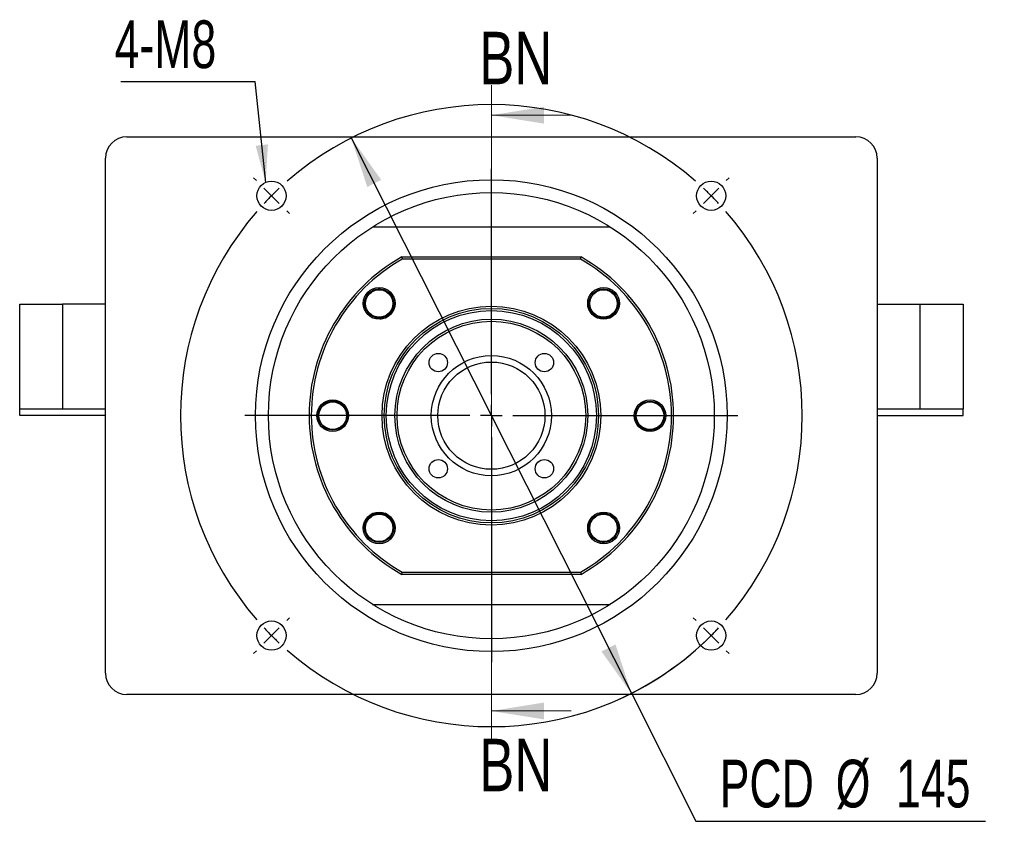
# Model space of a CAD drawing. Header units: millimetres. Extents: x 19 to 333, y 9 to 190.
# Tile 1 of 5: x 23 to 88, y 26 to 80. Entities that reach past the tile are written whole.
import ezdxf

# ---------------------------------------------------------------- set-up
doc = ezdxf.new("R2010")
doc.units = ezdxf.units.MM
doc.layers.add('圖層0', color=7, linetype='Continuous')
doc.styles.add('SLDTEXTSTYLE0', font='TXT', dxfattribs={"width": 0.7})
doc.styles.add('SLDTEXTSTYLE2', font='TXT', dxfattribs={"width": 0.75})
doc.dimstyles.new('SLDDIMSTYLE0', dxfattribs={"dimtxt": 3.389974, "dimasz": 2.5, "dimexe": 0, "dimexo": 0.0625, "dimgap": 0.847493, "dimtad": 0, "dimtih": 1, "dimtoh": 1, "dimlfac": 3.5, "dimrnd": 1e-09, "dimzin": 12, "dimdsep": 46, "dimtxsty": 'SLDTEXTSTYLE0', "dimsah": 1, "dimcen": 0, "dimadec": 0, "dimazin": 3, "dimtfac": 1, "dimtmove": 0, "dimatfit": 3, "dimfxl": 1, "dimfrac": 2, "dimtolj": 1, "dimtzin": 12, "dimarcsym": 0})
doc.dimstyles.new('SLDDIMSTYLE1', dxfattribs={"dimtxt": 0.18, "dimasz": 2.5, "dimexe": 0, "dimexo": 0.0625, "dimgap": 0, "dimtad": 0, "dimtih": 1, "dimtoh": 1, "dimdec": 0, "dimrnd": 1e-09, "dimzin": 0, "dimdsep": 46, "dimtxsty": 'Standard', "dimsah": 1, "dimcen": 0.09, "dimadec": 0, "dimazin": 0, "dimtfac": 2.5, "dimtdec": 0, "dimtofl": 0, "dimtmove": 0, "dimatfit": 3, "dimfxl": 1, "dimfrac": 2, "dimtolj": 1, "dimtzin": 0, "dimarcsym": 0})

# ---------------------------------------------------------------- blocks, each defined once
blk = doc.blocks.new('_D')
at = {"layer": '圖層0', "color": 7}
for p, q in [((44.893, 72.052), (63.555, 35.064)), ((63.555, 35.064), (67.852, 26.548)), ((67.852, 26.548), (87.155, 26.548))]:
    blk.add_line(p, q, dxfattribs=at)
blk.add_arc((54.224, 53.558), 20.714, 294.00906, 316.89883, dxfattribs=at)
for points in [[(44.893, 72.052), (45.955, 68.79), (46.886, 69.26)], [(63.555, 35.064), (62.494, 38.326), (61.562, 37.856)]]:
    blk.add_solid(points, dxfattribs=at)
at = {"layer": '圖層0', "color": 7, "char_height": 3.175, "attachment_point": 1, "style": 'SLDTEXTSTYLE0'}
for s, insert in [('PCD', (69.439, 30.641)), ('%%c', (77.171, 30.641)), ('145', (81.193, 30.641))]:
    blk.add_mtext(s, dxfattribs=dict(at, insert=insert))
blk = doc.blocks.new('SW_NOTE_0')
at = {"layer": '圖層0', "color": 0}
blk.add_line((-8.957, 0), (0, 0), dxfattribs=at)
at = {"layer": '圖層0', "color": 0, "insert": (-9.361, 4.069), "char_height": 3.175, "attachment_point": 1, "style": 'SLDTEXTSTYLE0'}
blk.add_mtext('4-M8', dxfattribs=at)
blk = doc.blocks.new('SW_CENTERMARKSYMBOL_0')
at = {"layer": '圖層0', "color": 0}
for p, q in [((0, 1.429), (0, 16.429)), ((-15.657, 15.657), (-15.839, 15.839)), ((15.657, 15.657), (15.839, 15.839)), ((-14.647, 14.647), (-15.152, 15.152)), ((14.647, 14.647), (15.152, 15.152)), ((-14.647, 14.647), (-14.142, 14.142)), ((14.647, 14.647), (14.142, 14.142)), ((-13.637, 13.637), (-13.455, 13.455)), ((13.637, 13.637), (13.455, 13.455)), ((0, 0), (0, 0.714)), ((-1.429, 0), (-16.429, 0)), ((0, 0), (-0.714, 0)), ((0, 0), (0, -0.714)), ((0, 0), (0.714, 0)), ((1.429, 0), (16.429, 0)), ((0, -1.429), (0, -16.429)), ((-13.637, -13.637), (-13.455, -13.455)), ((13.637, -13.637), (13.455, -13.455)), ((-14.647, -14.647), (-14.142, -14.142)), ((14.647, -14.647), (14.142, -14.142)), ((-14.647, -14.647), (-15.152, -15.152)), ((14.647, -14.647), (15.152, -15.152)), ((-15.657, -15.657), (-15.839, -15.839)), ((15.657, -15.657), (15.839, -15.839))]:
    blk.add_line(p, q, dxfattribs=at)
for start, end in [(48.95143, 131.04857), (133.02428, 135), (45, 46.97572), (135, 136.97572), (43.02428, 45), (138.95143, 221.04857), (318.95143, 41.04857), (223.02428, 225), (315, 316.97572), (225, 226.97572), (313.02428, 315), (228.95143, 311.04857)]:
    blk.add_arc((0, 0), 20.714, start, end, dxfattribs=at)

msp = doc.modelspace()

# ---------------------------------------------------------------- linework, layer by layer
at = {"color": 7, "linetype": 'Continuous', "lineweight": 18}
for p, q in [((54.2243, 75.5691), (54.2243, 31.8877)), ((59.5443, 73.5691), (54.2243, 73.5691)), ((59.5443, 33.8877), (54.2243, 33.8877))]:
    msp.add_line(p, q, dxfattribs=at)
at = {"color": 7, "linetype": 'Continuous', "lineweight": 25}
for p, q in [((29.9385, 72.1293), (78.51, 72.1293)), ((28.51, 36.415), (28.51, 70.7007)), ((79.9385, 70.7007), (79.9385, 36.415)), ((46.3063, 66.1293), (62.1422, 66.1293)), ((48.2498, 64.1293), (48.2875, 63.9865)), ((48.2498, 64.1293), (60.1987, 64.1293)), ((60.161, 63.9865), (48.2875, 63.9865)), ((60.161, 63.9865), (60.1987, 64.1293)), ((45.934, 61.52), (46.0764, 61.7448)), ((62.1864, 61.8482), (62.4112, 61.7057)), ((22.7957, 53.9865), (22.7957, 60.9865)), ((22.7957, 60.9865), (25.6528, 60.9865)), ((25.6528, 60.9865), (25.6528, 53.9865)), ((28.51, 60.9865), (25.6528, 60.9865)), ((79.9385, 60.9865), (82.7957, 60.9865)), ((82.7957, 53.9865), (82.7957, 60.9865)), ((82.7957, 60.9865), (85.6528, 60.9865)), ((85.6528, 60.9865), (85.6528, 53.9865)), ((25.6528, 53.9865), (22.7957, 53.9865)), ((22.7957, 53.5579), (22.7957, 53.9865)), ((28.51, 53.9865), (25.6528, 53.9865)), ((82.7957, 53.9865), (79.9385, 53.9865)), ((85.6528, 53.9865), (82.7957, 53.9865)), ((85.6528, 53.5579), (85.6528, 53.9865)), ((28.51, 53.5579), (22.7957, 53.5579)), ((65.7164, 53.7899), (65.7747, 53.5302)), ((79.9385, 53.5579), (85.6528, 53.5579)), ((46.2621, 45.2676), (46.0373, 45.4101)), ((62.5145, 45.5957), (62.3721, 45.3709)), ((48.2498, 42.9865), (48.2875, 43.1293)), ((60.1987, 42.9865), (48.2498, 42.9865)), ((48.2875, 43.1293), (60.161, 43.1293)), ((60.161, 43.1293), (60.1987, 42.9865)), ((46.3063, 40.9865), (62.1422, 40.9865)), ((78.51, 34.9865), (29.9385, 34.9865))]:
    msp.add_line(p, q, dxfattribs=at)
for centre, radius in [((54.2243, 53.5579), 15.7143), ((39.577, 68.2051), 0.9714), ((68.8715, 68.2051), 0.9714), ((54.2243, 53.5579), 14.8571), ((39.577, 68.2051), 0.0204), ((68.8715, 68.2051), 0.0204), ((46.7491, 61.033), 1.0571), ((46.7491, 61.033), 0.9714), ((46.7491, 61.033), 0.9143), ((61.6994, 61.033), 1.0571), ((61.6994, 61.033), 0.9714), ((61.6994, 61.033), 0.9143), ((54.2243, 53.5579), 7.2857), ((54.2243, 53.5579), 7.1429), ((54.2243, 53.5579), 7), ((54.2243, 53.5579), 6.4286), ((54.2243, 53.5579), 6.2857), ((50.6887, 57.0934), 0.6143), ((54.2243, 53.5579), 4), ((54.2243, 53.5579), 3.5714), ((57.7598, 57.0934), 0.6143), ((43.6528, 53.5579), 1.0571), ((43.6528, 53.5579), 0.9714), ((43.6528, 53.5579), 0.9143), ((64.7957, 53.5579), 1.0571), ((64.7957, 53.5579), 0.9714), ((64.7957, 53.5579), 0.9143), ((50.6887, 50.0223), 0.6143), ((57.7598, 50.0223), 0.6143), ((46.7491, 46.0828), 1.0571), ((46.7491, 46.0828), 0.9714), ((46.7491, 46.0828), 0.9143), ((61.6994, 46.0828), 1.0571), ((61.6994, 46.0828), 0.9714), ((61.6994, 46.0828), 0.9143), ((39.577, 38.9107), 0.9714), ((68.8715, 38.9107), 0.9714), ((39.577, 38.9107), 0.0204), ((68.8715, 38.9107), 0.0204)]:
    msp.add_circle(centre, radius, dxfattribs=at)
for centre, radius, start, end in [((29.9385, 70.7007), 1.4286, 90, 180), ((78.51, 70.7007), 1.4286, 0, 90), ((54.2243, 53.5579), 12.1429, 119.472932, 240.527068), ((54.2243, 53.5579), 12, 119.651845, 240.348155), ((54.2243, 53.5579), 12, 299.651845, 60.348155), ((54.2243, 53.5579), 12.1429, 299.472932, 60.527068), ((29.9385, 36.415), 1.4286, 180, 270), ((78.51, 36.415), 1.4286, 270, 0)]:
    msp.add_arc(centre, radius, start, end, dxfattribs=at)
for points, knots in [([(47.2361, 61.8482), (47.1831, 61.8761), (47.0833, 61.9286), (46.9226, 61.9707), (46.7652, 61.9869), (46.6071, 61.9763), (46.4528, 61.9398), (46.2578, 61.8572), (46.0707, 61.7192), (45.9722, 61.5756), (45.934, 61.52)], [0, 0, 0, 0, 0.1205086, 0.22645464, 0.3324005, 0.43834652, 0.54429233, 0.6502383, 0.86443841, 1, 1, 1, 1]), ([(46.8161, 60.0072), (46.8989, 60.0162), (47.0975, 60.0376), (47.3745, 60.2055), (47.6068, 60.4656), (47.7339, 60.7895), (47.7471, 61.1325), (47.6438, 61.454), (47.4618, 61.7018), (47.3031, 61.8047), (47.2361, 61.8482)], [0, 0, 0, 0, 0.0985417, 0.2363887, 0.3738486, 0.5090978, 0.6427527, 0.7753994, 0.9052701, 1, 1, 1, 1]), ([(62.5145, 60.546), (62.5425, 60.5991), (62.5949, 60.6988), (62.6371, 60.8595), (62.6533, 61.0169), (62.6427, 61.175), (62.6062, 61.3293), (62.5236, 61.5244), (62.3855, 61.7115), (62.242, 61.81), (62.1864, 61.8482)], [0, 0, 0, 0, 0.1205086, 0.22645464, 0.3324005, 0.43834652, 0.54429233, 0.6502383, 0.86443841, 1, 1, 1, 1]), ([(60.67, 60.9872), (60.6795, 60.8972), (60.7012, 60.6913), (60.8716, 60.4076), (61.1321, 60.1754), (61.4558, 60.0482), (61.7989, 60.035), (62.1204, 60.1383), (62.3682, 60.3204), (62.4711, 60.4791), (62.5145, 60.546)], [0, 0, 0, 0, 0.1061977, 0.2428739, 0.3791664, 0.513267, 0.6457867, 0.777307, 0.9060747, 1, 1, 1, 1]), ([(43.4208, 54.4786), (43.3635, 54.4609), (43.2559, 54.4274), (43.1125, 54.3436), (42.9897, 54.2437), (42.8854, 54.1245), (42.8021, 53.9896), (42.7226, 53.7932), (42.6879, 53.5633), (42.7197, 53.3922), (42.7321, 53.3259)], [0, 0, 0, 0, 0.1205082, 0.2264542, 0.3324, 0.4383463, 0.544292, 0.650238, 0.8644385, 1, 1, 1, 1]), ([(44.6148, 53.2452), (44.6336, 53.3015), (44.6893, 53.4677), (44.6564, 53.7646), (44.5225, 54.0817), (44.2879, 54.334), (43.9879, 54.4882), (43.6838, 54.5347), (43.4988, 54.4953), (43.4208, 54.4786)], [0, 0, 0, 0, 0.08446613, 0.24927423, 0.4114315, 0.57167716, 0.73071431, 0.8864231, 1, 1, 1, 1]), ([(42.7321, 53.3259), (42.6954, 53.4267), (42.6517, 53.5468), (42.6671, 53.6707), (42.6696, 53.6906)], [0, 0, 0, 0, 0.8389178, 1, 1, 1, 1]), ([(63.7931, 53.5893), (63.7936, 53.5105), (63.7947, 53.3174), (63.9297, 53.0339), (64.1597, 52.7818), (64.4609, 52.6276), (64.7646, 52.5811), (64.9497, 52.6205), (65.0277, 52.6371)], [0, 0, 0, 0, 0.1297127, 0.31769534, 0.50346193, 0.68782753, 0.8683347, 1, 1, 1, 1]), ([(65.0277, 52.6371), (65.085, 52.6549), (65.1926, 52.6883), (65.336, 52.7721), (65.4588, 52.872), (65.5631, 52.9913), (65.6464, 53.1262), (65.7259, 53.3225), (65.7606, 53.5524), (65.7288, 53.7236), (65.7164, 53.7899)], [0, 0, 0, 0, 0.1205082, 0.2264542, 0.3324, 0.4383463, 0.544292, 0.650238, 0.8644385, 1, 1, 1, 1]), ([(47.6452, 46.5511), (47.6202, 46.601), (47.5434, 46.7546), (47.3124, 46.9384), (46.9937, 47.0681), (46.6493, 47.0806), (46.3282, 46.9775), (46.0803, 46.7954), (45.9774, 46.6367), (45.934, 46.5698)], [0, 0, 0, 0, 0.0798064, 0.2454532, 0.4084359, 0.5694974, 0.729344, 0.8858453, 1, 1, 1, 1]), ([(45.934, 46.5698), (45.9061, 46.5167), (45.8536, 46.4169), (45.8114, 46.2563), (45.7952, 46.0988), (45.8059, 45.9407), (45.8423, 45.7865), (45.9249, 45.5914), (46.063, 45.4043), (46.2065, 45.3058), (46.2621, 45.2676)], [0, 0, 0, 0, 0.1205086, 0.22645464, 0.3324005, 0.43834652, 0.54429233, 0.6502383, 0.86443841, 1, 1, 1, 1]), ([(60.7274, 46.1618), (60.7222, 46.1028), (60.7073, 45.9321), (60.8082, 45.6617), (60.9861, 45.414), (61.1453, 45.311), (61.2124, 45.2676)], [0, 0, 0, 0, 0.1643736, 0.4746436, 0.7784202, 1, 1, 1, 1]), ([(61.2124, 45.2676), (61.2655, 45.2397), (61.3652, 45.1872), (61.5259, 45.1451), (61.6833, 45.1289), (61.8414, 45.1395), (61.9957, 45.176), (62.1908, 45.2585), (62.3779, 45.3966), (62.4764, 45.5401), (62.5145, 45.5957)], [0, 0, 0, 0, 0.1205086, 0.22645464, 0.3324005, 0.43834652, 0.54429233, 0.6502383, 0.86443841, 1, 1, 1, 1])]:
    msp.add_open_spline(points, degree=3, knots=knots, dxfattribs=at)
at = {"color": 7, "linetype": 'Continuous', "lineweight": 18}
for points in [[(54.2243, 73.5691), (57.7243, 73.0091), (57.7243, 74.1291)], [(54.2243, 33.8877), (57.7243, 33.3277), (57.7243, 34.4477)]]:
    msp.add_solid(points, dxfattribs=at)

# ---------------------------------------------------------------- block references
at = {"layer": '圖層0', "color": 7}
for name, p in [('SW_NOTE_0', (38.4837, 75.8147)), ('SW_CENTERMARKSYMBOL_0', (54.2243, 53.5579))]:
    msp.add_blockref(name, p, dxfattribs=at)

# ---------------------------------------------------------------- texts
at = {"color": 7, "linetype": 'Continuous', "char_height": 3.5, "attachment_point": 1, "style": 'SLDTEXTSTYLE2'}
for insert in [(53.4169, 79.1275), (53.4169, 32.0368)]:
    msp.add_mtext('BN', dxfattribs=dict(at, insert=insert))

# ---------------------------------------------------------------- dimensions: what is measured, and where the dimension line sits
at = {"layer": '圖層0', "color": 7}
dim = msp.add_diameter_dim_2p(p1=(63.5551, 35.0642), p2=(44.8934, 72.0516), text='PCD<>', dimstyle='SLDDIMSTYLE0', dxfattribs=at)
dim.commit()
dim.dimension.update_dxf_attribs({"geometry": '_D', "text_midpoint": (78.297, 29.0853), "dimtype": 163})

# ---------------------------------------------------------------- leaders
msp.add_leader([(39.1877, 69.0951), (38.4837, 75.8147)], dimstyle='SLDDIMSTYLE1', dxfattribs=at)

doc.saveas('drawing.dxf')
